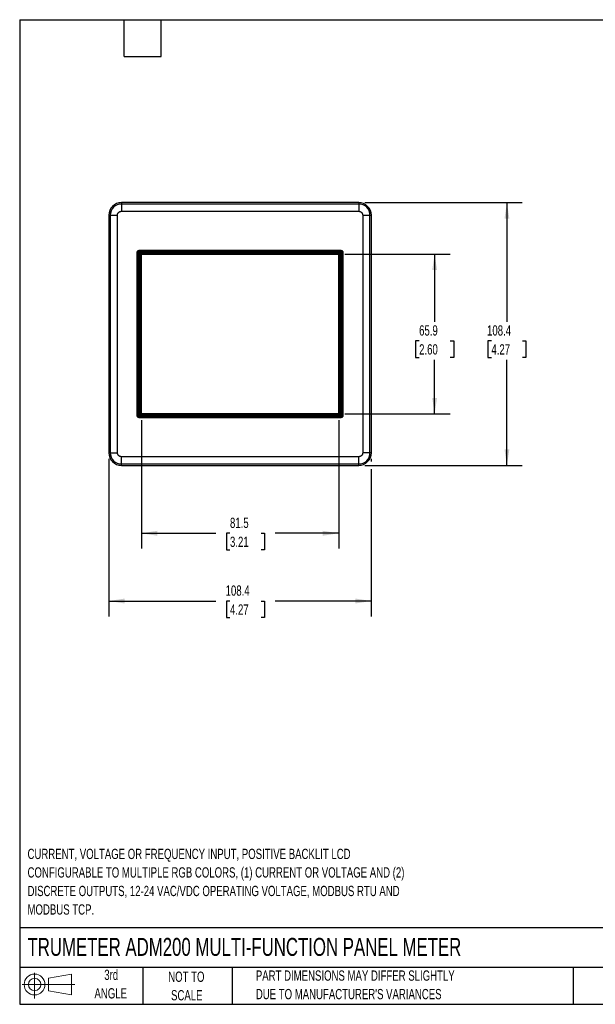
# Model space of a CAD drawing. Header units: millimetres. Extents: x 6 to 273, y 6 to 210.
# Tile 1 of 3: x 6 to 125, y 6 to 210. Entities that reach past the tile are written whole.
import ezdxf

# ---------------------------------------------------------------- set-up
doc = ezdxf.new("R2010")
doc.units = ezdxf.units.MM
doc.layers.add('DIMENSIONS', color=140, linetype='Continuous', lineweight=25)
doc.layers.add('TEXT', color=140, linetype='Continuous', lineweight=25)
doc.layers.add('SLD-DEFPOINTS', color=7, linetype='Continuous')
doc.styles.add('SLDTEXTSTYLE0', font='TXT', dxfattribs={"width": 0.7})
doc.dimstyles.new('SLDDIMSTYLE1', dxfattribs={"dimtxt": 2.158008, "dimasz": 3.302, "dimexe": 0, "dimexo": 0.0625, "dimgap": 0.539502, "dimtad": 0, "dimtih": 1, "dimtoh": 1, "dimlfac": 2, "dimrnd": 1e-09, "dimzin": 12, "dimdsep": 46, "dimtxsty": 'SLDTEXTSTYLE0', "dimsah": 1, "dimcen": 0.09, "dimadec": 0, "dimazin": 3, "dimtfac": 1, "dimtofl": 0, "dimtmove": 0, "dimatfit": 3, "dimfxl": 0, "dimfrac": 2, "dimtolj": 1, "dimtzin": 12, "dimarcsym": 0})

# ---------------------------------------------------------------- blocks, each defined once
blk = doc.blocks.new('Block11')
at = {"color": 7, "linetype": 'Continuous', "lineweight": 18}
for p, q in [((2.59, 5.31), (2.59, 0)), ((5.48, 4.17), (10.18, 5.03)), ((5.48, 1.6), (5.48, 4.17)), ((10.18, 5.03), (10.18, 0.73)), ((0, 2.88), (10.87, 2.88)), ((5.48, 1.6), (10.18, 0.73))]:
    blk.add_line(p, q, dxfattribs=at)
for radius in [2.15, 1.29]:
    blk.add_circle((2.59, 2.88), radius, dxfattribs=at)
blk = doc.blocks.new('Block12')
at = {"layer": 'SLD-DEFPOINTS'}
blk.add_blockref('Block11', (0, 0), dxfattribs=at)
blk = doc.blocks.new('SW_NOTE_0_1')
at = {"layer": 'TEXT', "color": 0, "char_height": 2.1167, "attachment_point": 1, "style": 'SLDTEXTSTYLE0'}
for s, insert in [('CURRENT, VOLTAGE OR FREQUENCY INPUT, POSITIVE BACKLIT LCD', (0, 2.73)), ('CONFIGURABLE TO MULTIPLE RGB COLORS, (1) CURRENT OR VOLTAGE AND (2)', (0, -1.09)), ('DISCRETE OUTPUTS, 12-24 VAC/VDC OPERATING VOLTAGE, MODBUS RTU AND', (0, -4.92)), ('MODBUS TCP.', (0, -8.74))]:
    blk.add_mtext(s, dxfattribs=dict(at, insert=insert))
blk = doc.blocks.new('SW_NOTE_0_4')
at = {"layer": 'TEXT', "color": 0, "char_height": 2.1167, "attachment_point": 1, "style": 'SLDTEXTSTYLE0'}
for s, insert in [('PART DIMENSIONS MAY DIFFER SLIGHTLY', (0, 2.73)), ("DUE TO MANUFACTURER'S VARIANCES", (0, -1.09))]:
    blk.add_mtext(s, dxfattribs=dict(at, insert=insert))
blk = doc.blocks.new('SW_NOTE_0_5')
at = {"layer": 'TEXT', "color": 0, "char_height": 2.117, "attachment_point": 2, "style": 'SLDTEXTSTYLE0'}
for s, insert in [('NOT TO', (5.26, 2.73)), ('SCALE', (5.35, -1.09))]:
    blk.add_mtext(s, dxfattribs=dict(at, insert=insert))
blk = doc.blocks.new('SW_NOTE_0_6')
at = {"layer": 'TEXT', "color": 0, "char_height": 2.117, "attachment_point": 2, "style": 'SLDTEXTSTYLE0'}
for s, insert in [('3rd', (2.32, 2.73)), ('ANGLE', (2.22, -1.09))]:
    blk.add_mtext(s, dxfattribs=dict(at, insert=insert))
blk = doc.blocks.new('_D_5')
at = {"layer": 'DIMENSIONS'}
for p, q in [((77.64, 171.79), (110.15, 171.79)), ((106.97, 171.79), (106.97, 147.18)), ((103.77, 143.27), (103.04, 143.27)), ((103.04, 143.27), (103.04, 139.84)), ((110.18, 143.27), (110.9, 143.27)), ((110.9, 143.27), (110.9, 139.84)), ((103.04, 139.84), (103.77, 139.84)), ((106.97, 117.58), (106.97, 139.36)), ((110.9, 139.84), (110.18, 139.84)), ((77.64, 117.58), (110.15, 117.58))]:
    blk.add_line(p, q, dxfattribs=at)
for points in [[(106.97, 171.79), (106.47, 168.49), (107.48, 168.49)], [(106.97, 117.58), (107.48, 120.88), (106.47, 120.88)]]:
    blk.add_solid(points, dxfattribs=at)
at = {"layer": 'DIMENSIONS', "char_height": 2.117, "attachment_point": 1, "style": 'SLDTEXTSTYLE0'}
for s, insert in [('108.4', (102.87, 146.48)), ('4.27', (103.77, 142.57))]:
    blk.add_mtext(s, dxfattribs=dict(at, insert=insert))
blk = doc.blocks.new('_D_6')
at = {"layer": 'DIMENSIONS'}
for p, q in [((73.52, 161.17), (95.22, 161.17)), ((92.04, 161.17), (92.04, 147.18)), ((88.84, 143.27), (88.11, 143.27)), ((88.11, 143.27), (88.11, 139.84)), ((95.25, 143.27), (95.98, 143.27)), ((95.98, 143.27), (95.98, 139.84)), ((88.11, 139.84), (88.84, 139.84)), ((92.04, 128.2), (92.04, 139.36)), ((95.98, 139.84), (95.25, 139.84)), ((73.52, 128.2), (95.22, 128.2))]:
    blk.add_line(p, q, dxfattribs=at)
for points in [[(92.04, 161.17), (91.54, 157.87), (92.55, 157.87)], [(92.04, 128.2), (92.55, 131.5), (91.54, 131.5)]]:
    blk.add_solid(points, dxfattribs=at)
at = {"layer": 'DIMENSIONS', "char_height": 2.117, "attachment_point": 1, "style": 'SLDTEXTSTYLE0'}
for s, insert in [('65.9', (88.84, 146.48)), ('2.60', (88.84, 142.57))]:
    blk.add_mtext(s, dxfattribs=dict(at, insert=insert))
blk = doc.blocks.new('_D_7')
at = {"layer": 'DIMENSIONS'}
for p, q in [((31.48, 126.93), (31.48, 100.39)), ((72.25, 126.93), (72.25, 100.39)), ((31.48, 103.56), (46.85, 103.56)), ((49.78, 103.56), (49.05, 103.56)), ((49.05, 103.56), (49.05, 100.13)), ((56.19, 103.56), (56.92, 103.56)), ((56.92, 103.56), (56.92, 100.13)), ((72.25, 103.56), (59.12, 103.56)), ((49.05, 100.13), (49.78, 100.13)), ((56.92, 100.13), (56.19, 100.13))]:
    blk.add_line(p, q, dxfattribs=at)
for points in [[(31.48, 103.56), (34.78, 103.05), (34.78, 104.07)], [(72.25, 103.56), (68.95, 104.07), (68.95, 103.05)]]:
    blk.add_solid(points, dxfattribs=at)
at = {"layer": 'DIMENSIONS', "char_height": 2.117, "attachment_point": 1, "style": 'SLDTEXTSTYLE0'}
for s, insert in [('81.5', (49.78, 106.77)), ('3.21', (49.78, 102.86))]:
    blk.add_mtext(s, dxfattribs=dict(at, insert=insert))
blk = doc.blocks.new('_D_8')
at = {"layer": 'DIMENSIONS'}
for p, q in [((24.76, 118.92), (24.76, 86.4)), ((78.97, 118.92), (78.97, 118.34)), ((78.97, 116.82), (78.97, 86.4)), ((24.76, 89.58), (46.85, 89.58)), ((49.78, 89.58), (49.05, 89.58)), ((49.05, 89.58), (49.05, 86.15)), ((56.19, 89.58), (56.92, 89.58)), ((56.92, 89.58), (56.92, 86.15)), ((78.97, 89.58), (59.12, 89.58)), ((49.05, 86.15), (49.78, 86.15)), ((56.92, 86.15), (56.19, 86.15))]:
    blk.add_line(p, q, dxfattribs=at)
for points in [[(24.76, 89.58), (28.06, 89.07), (28.06, 90.09)], [(78.97, 89.58), (75.67, 90.09), (75.67, 89.07)]]:
    blk.add_solid(points, dxfattribs=at)
at = {"layer": 'DIMENSIONS', "char_height": 2.117, "attachment_point": 1, "style": 'SLDTEXTSTYLE0'}
for s, insert in [('108.4', (48.88, 92.79)), ('4.27', (49.78, 88.88))]:
    blk.add_mtext(s, dxfattribs=dict(at, insert=insert))

msp = doc.modelspace()

# ---------------------------------------------------------------- linework, layer by layer
for p, q in [((27.3666, 171.7929), (27.3666, 171.5128)), ((76.3666, 171.7929), (27.3666, 171.7929)), ((76.3666, 171.5128), (27.3666, 171.5128)), ((27.3666, 171.5128), (27.3666, 170.0137)), ((76.3666, 171.7929), (76.3666, 171.5128)), ((76.3666, 171.5128), (76.3666, 170.0137)), ((24.7594, 169.1857), (24.7594, 120.1857)), ((24.7594, 169.1857), (25.0396, 169.1857)), ((25.0396, 169.1857), (25.0396, 120.1857)), ((25.0396, 169.1857), (26.5387, 169.1857)), ((26.5387, 120.1857), (26.5387, 169.1857)), ((27.3666, 170.0137), (76.3666, 170.0137)), ((77.1946, 169.1857), (78.6937, 169.1857)), ((77.1946, 169.1857), (77.1946, 120.1857)), ((78.6937, 120.1857), (78.6937, 169.1857)), ((78.6937, 169.1857), (78.9739, 169.1857)), ((78.9739, 120.1857), (78.9739, 169.1857)), ((30.6304, 161.5475), (30.6166, 161.5613)), ((30.6166, 161.5613), (30.6166, 127.8102)), ((30.6304, 127.824), (30.6304, 161.5475)), ((30.8801, 161.5475), (30.6304, 161.5475)), ((30.7403, 161.812), (30.9166, 161.6358)), ((30.8801, 127.824), (30.8801, 161.5475)), ((31.0049, 161.922), (30.9911, 161.9357)), ((72.7422, 161.9357), (30.9911, 161.9357)), ((31.0049, 161.6723), (31.0049, 161.922)), ((31.0049, 161.922), (72.7284, 161.922)), ((31.0049, 161.6723), (72.7284, 161.6723)), ((31.1032, 161.4492), (72.6301, 161.4492)), ((31.1032, 127.9223), (31.1032, 161.4492)), ((31.3529, 161.1995), (31.1032, 161.4492)), ((31.2589, 128.078), (31.2589, 161.1181)), ((31.2589, 161.1181), (31.2806, 161.0964)), ((31.2806, 161.0964), (31.2806, 128.0997)), ((31.3806, 161.0964), (31.2806, 161.0964)), ((31.3529, 161.1995), (72.3804, 161.1995)), ((31.3529, 161.115), (31.3529, 161.1995)), ((31.3666, 161.1857), (31.3529, 161.1995)), ((31.3529, 161.115), (31.3666, 161.1104)), ((31.3666, 161.1857), (72.3666, 161.1857)), ((31.3666, 161.1104), (31.3666, 161.1857)), ((31.3806, 161.1718), (31.3666, 161.1857)), ((31.3666, 161.1104), (31.3806, 161.0964)), ((31.3806, 161.1718), (31.3806, 161.0964)), ((31.4666, 161.1718), (31.3806, 161.1718)), ((31.4666, 161.1718), (31.4666, 128.1857)), ((31.4806, 161.1718), (31.476, 161.1764)), ((31.4806, 128.1997), (31.4806, 161.1718)), ((31.4806, 161.1718), (72.2527, 161.1718)), ((72.2573, 161.1764), (72.2527, 161.1718)), ((72.2527, 161.1718), (72.2527, 128.1997)), ((72.2666, 128.1857), (72.2666, 161.1718)), ((72.3527, 161.1718), (72.2666, 161.1718)), ((72.3527, 161.1718), (72.3666, 161.1857)), ((72.3527, 128.1997), (72.3527, 161.1718)), ((72.3804, 161.1995), (72.3666, 161.1857)), ((72.3666, 161.1857), (72.3666, 128.1857)), ((72.6301, 161.4492), (72.3804, 161.1995)), ((72.3804, 161.1995), (72.3804, 128.172)), ((72.6301, 161.4492), (72.6301, 127.9223)), ((72.7284, 161.922), (72.7422, 161.9357)), ((72.7284, 161.6723), (72.7284, 161.922)), ((72.993, 161.812), (72.8167, 161.6358)), ((72.8532, 161.5475), (72.8532, 127.824)), ((72.8532, 161.5475), (73.1029, 161.5475)), ((73.1029, 161.5475), (73.1166, 161.5613)), ((73.1029, 161.5475), (73.1029, 127.824)), ((73.1166, 127.8102), (73.1166, 161.5613)), ((31.1032, 127.9223), (31.2589, 128.078)), ((31.2806, 128.0997), (31.2589, 128.078)), ((72.2949, 128.078), (31.2589, 128.078)), ((31.2806, 128.0997), (72.2731, 128.0997)), ((31.4806, 128.1997), (31.4666, 128.1857)), ((31.4666, 128.1857), (72.2666, 128.1857)), ((72.2527, 128.1997), (31.4806, 128.1997)), ((72.2527, 128.1997), (72.2666, 128.1857)), ((72.2731, 128.0997), (72.2731, 128.1997)), ((72.2731, 128.1997), (72.2871, 128.1857)), ((72.2731, 128.1997), (72.3527, 128.1997)), ((72.2731, 128.0997), (72.2949, 128.078)), ((72.2871, 128.1857), (72.2917, 128.172)), ((72.3666, 128.1857), (72.2871, 128.1857)), ((72.3804, 128.172), (72.2917, 128.172)), ((72.3666, 128.1857), (72.3527, 128.1997)), ((72.3804, 128.172), (72.3666, 128.1857)), ((72.6301, 127.9223), (72.3804, 128.172)), ((30.6304, 127.824), (30.6166, 127.8102)), ((30.8801, 127.824), (30.6304, 127.824)), ((30.7403, 127.5594), (30.9166, 127.7357)), ((30.9911, 127.4357), (31.0049, 127.4495)), ((30.9911, 127.4357), (72.7422, 127.4357)), ((72.7284, 127.6992), (31.0049, 127.6992)), ((31.0049, 127.4495), (31.0049, 127.6992)), ((72.7284, 127.4495), (31.0049, 127.4495)), ((72.6301, 127.9223), (31.1032, 127.9223)), ((72.7284, 127.6992), (72.7284, 127.4495)), ((72.7284, 127.4495), (72.7422, 127.4357)), ((72.993, 127.5594), (72.8167, 127.7357)), ((72.8532, 127.824), (73.1029, 127.824)), ((73.1029, 127.824), (73.1166, 127.8102)), ((24.7594, 120.1857), (25.0396, 120.1857)), ((25.0396, 120.1857), (26.5387, 120.1857)), ((78.6937, 120.1857), (77.1946, 120.1857)), ((78.9739, 120.1857), (78.6937, 120.1857)), ((76.3666, 119.3578), (27.3666, 119.3578)), ((27.3666, 117.8587), (27.3666, 119.3578)), ((27.3666, 117.8587), (76.3666, 117.8587)), ((27.3666, 117.5785), (27.3666, 117.8587)), ((76.3666, 117.8587), (76.3666, 119.3578)), ((76.3666, 117.5785), (76.3666, 117.8587)), ((27.3666, 117.5785), (76.3666, 117.5785))]:
    msp.add_line(p, q)
for centre, radius, start, end in [((27.3666, 169.1857), 2.6072, 90, 180), ((27.3666, 169.1857), 2.3271, 90, 180), ((76.3666, 169.1857), 2.6072, 360, 90), ((76.3666, 169.1857), 2.3271, 360, 90), ((27.3666, 120.1857), 2.6072, 180, 270), ((27.3666, 120.1857), 2.3271, 180, 270), ((76.3666, 120.1857), 2.3271, 270, 0), ((76.3666, 120.1857), 2.6072, 270, 0)]:
    msp.add_arc(centre, radius, start, end)
for centre, major_axis, ratio, start_param, end_param in [((30.9922, 161.5602), (-0.2659, 0.2659), 0.99726469, 5.49915667, 7.06721394), ((31.1032, 161.1147), (0.25, 0), 0.01745506, 0.05235988, 0.89865025), ((72.7411, 161.5602), (0.2659, 0.2659), 0.99726469, 5.49915667, 7.06721394), ((72.2915, 127.9223), (0, 0.25), 0.01745506, 5.38453506, 6.23082543), ((30.9922, 127.8113), (-0.2659, -0.2659), 0.99726469, 5.49915667, 7.06721394), ((72.7411, 127.8113), (0.2659, -0.2659), 0.99726469, 5.49915667, 7.06721394)]:
    msp.add_ellipse(centre, major_axis=major_axis, ratio=ratio, start_param=start_param, end_param=end_param)
for points, knots in [([(26.5387, 169.1857), (26.5391, 169.2065), (26.54, 169.2482), (26.5473, 169.3102), (26.559, 169.3716), (26.5753, 169.4319), (26.5985, 169.4977), (26.6306, 169.568), (26.6732, 169.6411), (26.7231, 169.7095), (26.7803, 169.7722), (26.843, 169.8291), (26.9339, 169.8958), (27.0559, 169.9588), (27.1854, 169.9968), (27.2785, 170.0099), (27.3305, 170.0133), (27.3566, 170.0136), (27.3666, 170.0137)], [0, 0, 0, 0, 0.04801193, 0.09602386, 0.1440358, 0.19204773, 0.24005966, 0.30502342, 0.36999441, 0.43507662, 0.5001518, 0.56544012, 0.63009166, 0.76006813, 0.87990651, 0.93966204, 0.97689639, 1, 1, 1, 1]), ([(76.3666, 170.0137), (76.3875, 170.0133), (76.4291, 170.0124), (76.4911, 170.005), (76.5525, 169.9934), (76.6128, 169.9771), (76.6786, 169.9539), (76.7489, 169.9218), (76.822, 169.8792), (76.8904, 169.8292), (76.9531, 169.7721), (77.01, 169.7094), (77.0767, 169.6185), (77.1397, 169.4965), (77.1777, 169.367), (77.1908, 169.2739), (77.1942, 169.2219), (77.1945, 169.1958), (77.1946, 169.1857)], [0, 0, 0, 0, 0.04801193, 0.09602386, 0.1440358, 0.19204773, 0.24005966, 0.30502342, 0.36999441, 0.43507662, 0.5001518, 0.56544012, 0.63009166, 0.76006813, 0.87990651, 0.93966204, 0.97689639, 1, 1, 1, 1]), ([(30.6304, 161.5475), (30.631, 161.5621), (30.632, 161.5912), (30.6399, 161.6339), (30.6521, 161.6748), (30.6687, 161.7135), (30.6891, 161.7495), (30.7128, 161.7827), (30.7312, 161.8023), (30.7403, 161.812)], [0, 0, 0, 0, 0.14954524, 0.29685989, 0.44194464, 0.58480023, 0.72542744, 0.86382707, 1, 1, 1, 1]), ([(30.7403, 161.812), (30.7501, 161.8212), (30.7697, 161.8396), (30.8029, 161.8633), (30.8389, 161.8837), (30.8776, 161.9003), (30.9185, 161.9125), (30.9612, 161.9204), (30.9903, 161.9214), (31.0049, 161.922)], [0, 0, 0, 0, 0.13617293, 0.27457256, 0.41519977, 0.55805536, 0.70314011, 0.85045476, 1, 1, 1, 1]), ([(72.7284, 161.922), (72.743, 161.9214), (72.7721, 161.9204), (72.8148, 161.9125), (72.8557, 161.9003), (72.8944, 161.8837), (72.9304, 161.8633), (72.9636, 161.8396), (72.9832, 161.8212), (72.993, 161.812)], [0, 0, 0, 0, 0.14954524, 0.29685989, 0.44194464, 0.58480023, 0.72542744, 0.86382707, 1, 1, 1, 1]), ([(72.993, 161.812), (73.0021, 161.8023), (73.0205, 161.7827), (73.0442, 161.7495), (73.0646, 161.7135), (73.0812, 161.6748), (73.0934, 161.6339), (73.1013, 161.5912), (73.1023, 161.5621), (73.1029, 161.5475)], [0, 0, 0, 0, 0.13617293, 0.274572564, 0.415199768, 0.55805536, 0.703140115, 0.850454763, 1, 1, 1, 1]), ([(30.7403, 127.5594), (30.7312, 127.5692), (30.7128, 127.5888), (30.6891, 127.622), (30.6687, 127.658), (30.6521, 127.6967), (30.6399, 127.7376), (30.632, 127.7803), (30.631, 127.8094), (30.6304, 127.824)], [0, 0, 0, 0, 0.13617293, 0.27457256, 0.41519977, 0.55805536, 0.70314011, 0.85045476, 1, 1, 1, 1]), ([(31.0049, 127.4495), (30.9903, 127.4501), (30.9612, 127.4511), (30.9185, 127.459), (30.8776, 127.4712), (30.8389, 127.4877), (30.8029, 127.5082), (30.7697, 127.5318), (30.7501, 127.5503), (30.7403, 127.5594)], [0, 0, 0, 0, 0.14954524, 0.29685989, 0.44194464, 0.58480023, 0.72542744, 0.86382707, 1, 1, 1, 1]), ([(30.8801, 127.824), (30.8805, 127.8159), (30.8815, 127.7995), (30.889, 127.776), (30.9003, 127.754), (30.9112, 127.7418), (30.9166, 127.7357)], [0, 0, 0, 0, 0.2485571, 0.50015255, 0.75024976, 1, 1, 1, 1]), ([(30.9166, 127.7357), (30.9227, 127.7303), (30.9349, 127.7194), (30.9569, 127.7081), (30.9804, 127.7005), (30.9967, 127.6996), (31.0049, 127.6992)], [0, 0, 0, 0, 0.248289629, 0.499790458, 0.7499802, 1, 1, 1, 1]), ([(72.993, 127.5594), (72.9832, 127.5503), (72.9636, 127.5318), (72.9304, 127.5082), (72.8944, 127.4877), (72.8557, 127.4712), (72.8148, 127.459), (72.7721, 127.4511), (72.743, 127.4501), (72.7284, 127.4495)], [0, 0, 0, 0, 0.13617293, 0.27457256, 0.41519977, 0.55805536, 0.70314011, 0.85045476, 1, 1, 1, 1]), ([(73.1029, 127.824), (73.1023, 127.8094), (73.1013, 127.7803), (73.0934, 127.7376), (73.0812, 127.6967), (73.0646, 127.658), (73.0442, 127.622), (73.0205, 127.5888), (73.0021, 127.5692), (72.993, 127.5594)], [0, 0, 0, 0, 0.14954524, 0.29685989, 0.44194464, 0.58480023, 0.72542744, 0.86382707, 1, 1, 1, 1]), ([(27.3666, 119.3578), (27.3458, 119.3582), (27.3042, 119.3591), (27.2422, 119.3664), (27.1808, 119.3781), (27.1205, 119.3944), (27.0547, 119.4176), (26.9844, 119.4496), (26.9113, 119.4923), (26.8428, 119.5422), (26.7802, 119.5994), (26.7233, 119.6621), (26.6565, 119.753), (26.5936, 119.875), (26.5556, 120.0045), (26.5425, 120.0976), (26.539, 120.1496), (26.5388, 120.1757), (26.5387, 120.1857)], [0, 0, 0, 0, 0.04801193, 0.09602386, 0.1440358, 0.19204773, 0.24005966, 0.30502342, 0.36999441, 0.43507662, 0.5001518, 0.56544012, 0.63009166, 0.76006813, 0.87990651, 0.93966204, 0.97689639, 1, 1, 1, 1]), ([(77.1946, 120.1857), (77.1942, 120.1649), (77.1933, 120.1233), (77.1859, 120.0612), (77.1743, 119.9999), (77.158, 119.9396), (77.1348, 119.8738), (77.1027, 119.8035), (77.0601, 119.7304), (77.0102, 119.6619), (76.953, 119.5993), (76.8903, 119.5424), (76.7994, 119.4756), (76.6774, 119.4127), (76.5479, 119.3747), (76.4548, 119.3616), (76.4028, 119.3581), (76.3767, 119.3579), (76.3666, 119.3578)], [0, 0, 0, 0, 0.04801193, 0.09602386, 0.1440358, 0.19204773, 0.24005966, 0.30502342, 0.36999441, 0.43507662, 0.5001518, 0.56544012, 0.63009166, 0.76006813, 0.87990651, 0.93966204, 0.97689639, 1, 1, 1, 1])]:
    msp.add_open_spline(points, degree=3, knots=knots)
for points in [[(30.9166, 161.6358), (30.8934, 161.6125), (30.8801, 161.5804), (30.8801, 161.5475)], [(31.0049, 161.6723), (30.972, 161.6723), (30.9399, 161.659), (30.9166, 161.6358)], [(72.8167, 161.6358), (72.7934, 161.659), (72.7613, 161.6723), (72.7284, 161.6723)], [(72.8532, 161.5475), (72.8532, 161.5804), (72.8399, 161.6125), (72.8167, 161.6358)], [(72.7284, 127.6992), (72.7613, 127.6992), (72.7934, 127.7125), (72.8167, 127.7357)], [(72.8167, 127.7357), (72.8399, 127.759), (72.8532, 127.7911), (72.8532, 127.824)]]:
    msp.add_open_spline(points, degree=3)
at = {"layer": 'TEXT'}
for p, q in [((6.35, 209.55), (273.05, 209.55)), ((6.35, 209.55), (6.35, 6.35)), ((27.94, 201.93), (27.94, 209.55)), ((35.56, 201.93), (35.56, 209.55)), ((27.94, 201.93), (35.56, 201.93)), ((273.05, 22.1261), (6.35, 22.1261)), ((273.05, 13.97), (6.35, 13.97)), ((31.75, 13.97), (31.75, 6.35)), ((50.2116, 13.97), (50.2116, 6.35)), ((120.6465, 13.97), (120.6465, 6.35)), ((6.35, 6.35), (273.05, 6.35))]:
    msp.add_line(p, q, dxfattribs=at)

# ---------------------------------------------------------------- block references
at = {"layer": 'SLD-DEFPOINTS'}
msp.add_blockref('Block12', (6.8379, 7.5539), dxfattribs=at)
at = {"layer": 'TEXT'}
for name, p in [('SW_NOTE_0_1', (7.9704, 35.718)), ('SW_NOTE_0_6', (22.9315, 10.7648)), ('SW_NOTE_0_5', (35.5097, 10.3711)), ('SW_NOTE_0_4', (55.1193, 10.607))]:
    msp.add_blockref(name, p, dxfattribs=at)

# ---------------------------------------------------------------- texts
at = {"layer": 'TEXT', "insert": (7.9657, 20.0505), "char_height": 3.704167, "attachment_point": 1, "style": 'SLDTEXTSTYLE0'}
msp.add_mtext('TRUMETER ADM200 MULTI-FUNCTION PANEL METER', dxfattribs=at)

# ---------------------------------------------------------------- dimensions: what is measured, and where the dimension line sits
at = {"layer": 'DIMENSIONS'}
for base, p1, p2, picture, middle in [((106.9739, 171.7929), (76.3666, 117.5785), (76.3666, 171.7929), '_D_5', (106.9739, 143.2706)), ((92.0447, 128.1997), (72.2527, 161.1718), (72.2527, 128.1997), '_D_6', (92.0447, 143.2706))]:
    dim = msp.add_linear_dim(base=base, p1=p1, p2=p2, angle=90, dimstyle='SLDDIMSTYLE1', dxfattribs=at)
    dim.commit()
    dim.dimension.update_dxf_attribs({"geometry": picture, "text_midpoint": middle, "dimtype": 160})
for base, p1, p2, picture, middle in [((31.4806, 103.561), (72.2527, 128.1997), (31.4806, 128.1997), '_D_7', (52.9852, 103.561)), ((78.9739, 89.5785), (24.7594, 120.1857), (78.9739, 120.1857), '_D_8', (52.9852, 89.5785))]:
    dim = msp.add_linear_dim(base=base, p1=p1, p2=p2, dimstyle='SLDDIMSTYLE1', dxfattribs=at)
    dim.commit()
    dim.dimension.update_dxf_attribs({"geometry": picture, "text_midpoint": middle, "dimtype": 160})

doc.saveas('drawing.dxf')
